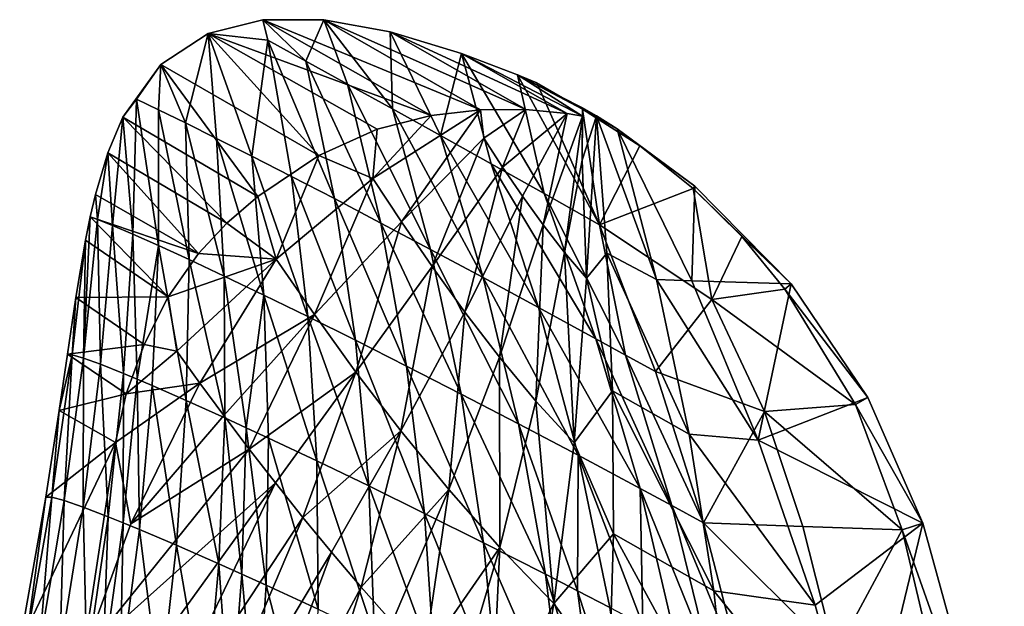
# Model space of a CAD drawing. Header units: metres. Extents: x -273 to -39, y -927 to -601.
# Tile 8 of 8: x -119 to -44, y -646 to -601. Entities that reach past the tile are written whole.
import ezdxf

# ---------------------------------------------------------------- set-up
doc = ezdxf.new("R2010")
doc.units = ezdxf.units.M

msp = doc.modelspace()

# ---------------------------------------------------------------- linework, layer by layer
at = {"layer": 'None'}
for points in [[(-104.391251, -602.355652, -22.844532), (-100.258324, -601.317627, -16.766409), (-87.528816, -608.571167, -16.780428)], [(-100.258324, -601.317627, -16.766409), (-104.391251, -602.355652, -22.844532), (-99.886978, -602.877686, -15.300902)], [(-87.528816, -608.571167, -16.780428), (-100.258324, -601.317627, -16.766409), (-83.783081, -608.145752, -10.946941)], [(-100.258324, -601.317627, -16.766409), (-95.650299, -601.340149, -10.944352), (-83.783081, -608.145752, -10.946941)], [(-99.886978, -602.877686, -15.300902), (-96.992966, -604.460999, -10.67133), (-100.258324, -601.317627, -16.766409)], [(-96.992966, -604.460999, -10.67133), (-95.650299, -601.340149, -10.944352), (-100.258324, -601.317627, -16.766409)], [(-95.650299, -601.340149, -10.944352), (-96.992966, -604.460999, -10.67133), (-93.838997, -606.195923, -6.260434)], [(-83.783081, -608.145752, -10.946941), (-95.650299, -601.340149, -10.944352), (-80.355713, -608.121704, -5.552098)], [(-95.650299, -601.340149, -10.944352), (-90.623756, -602.241699, -5.552159), (-80.355713, -608.121704, -5.552098)], [(-90.623756, -602.241699, -5.552159), (-95.650299, -601.340149, -10.944352), (-90.440979, -608.074646, -2.086891)], [(-90.440979, -608.074646, -2.086891), (-95.650299, -601.340149, -10.944352), (-93.838997, -606.195923, -6.260434)], [(-107.964264, -604.703918, -28.906113), (-104.391251, -602.355652, -22.844532), (-96.006889, -611.593445, -28.878532)], [(-107.964264, -604.703918, -28.906113), (-106.115524, -609.126648, -21.26911), (-104.391251, -602.355652, -22.844532)], [(-106.115524, -609.126648, -21.26911), (-103.754761, -610.301025, -16.096426), (-104.391251, -602.355652, -22.844532)], [(-104.391251, -602.355652, -22.844532), (-91.593369, -609.611572, -22.879688), (-96.006889, -611.593445, -28.878532)], [(-91.593369, -609.611572, -22.879688), (-104.391251, -602.355652, -22.844532), (-87.528816, -608.571167, -16.780428)], [(-104.391251, -602.355652, -22.844532), (-101.07708, -611.653625, -11.101349), (-99.886978, -602.877686, -15.300902)], [(-104.391251, -602.355652, -22.844532), (-103.754761, -610.301025, -16.096426), (-101.07708, -611.653625, -11.101349)], [(-80.355713, -608.121704, -5.552098), (-90.623756, -602.241699, -5.552159), (-77.233238, -608.417419, -0.592598)], [(-90.623756, -602.241699, -5.552159), (-85.230736, -603.871216, -0.712503), (-77.233238, -608.417419, -0.592598)], [(-85.230736, -603.871216, -0.712503), (-90.623756, -602.241699, -5.552159), (-86.815933, -610.088928, 1.831648)], [(-86.815933, -610.088928, 1.831648), (-90.623756, -602.241699, -5.552159), (-90.440979, -608.074646, -2.086891)], [(-99.886978, -602.877686, -15.300902), (-101.07708, -611.653625, -11.101349), (-98.099373, -613.17804, -6.304974)], [(-98.099373, -613.17804, -6.304974), (-94.839897, -614.866943, -1.727504), (-99.886978, -602.877686, -15.300902)], [(-94.839897, -614.866943, -1.727504), (-96.992966, -604.460999, -10.67133), (-99.886978, -602.877686, -15.300902)], [(-82.981888, -612.229736, 5.478644), (-85.230736, -603.871216, -0.712503), (-86.815933, -610.088928, 1.831648)], [(-77.233238, -608.417419, -0.592598), (-85.230736, -603.871216, -0.712503), (-76.063438, -608.629761, 1.171534)], [(-85.230736, -603.871216, -0.712503), (-80.993225, -605.486938, 2.500005), (-76.063438, -608.629761, 1.171534)], [(-80.993225, -605.486938, 2.500005), (-85.230736, -603.871216, -0.712503), (-78.957848, -614.48761, 8.838742)], [(-85.230736, -603.871216, -0.712503), (-82.981888, -612.229736, 5.478644), (-78.957848, -614.48761, 8.838742)], [(-110.85038, -608.702271, -34.430923), (-107.964264, -604.703918, -28.906113), (-100.631248, -614.706055, -34.283417)], [(-107.964264, -604.703918, -28.906113), (-110.85038, -608.702271, -34.430923), (-109.825829, -607.33429, -32.059067)], [(-109.825829, -607.33429, -32.059067), (-108.14389, -608.136108, -26.597507), (-107.964264, -604.703918, -28.906113)], [(-108.14389, -608.136108, -26.597507), (-106.115524, -609.126648, -21.26911), (-107.964264, -604.703918, -28.906113)], [(-107.964264, -604.703918, -28.906113), (-96.006889, -611.593445, -28.878532), (-100.631248, -614.706055, -34.283417)], [(-93.838997, -606.195923, -6.260434), (-96.992966, -604.460999, -10.67133), (-91.318199, -616.712463, 2.611864)], [(-96.992966, -604.460999, -10.67133), (-94.839897, -614.866943, -1.727504), (-91.318199, -616.712463, 2.611864)], [(-76.063438, -608.629761, 1.171534), (-80.993225, -605.486938, 2.500005), (-76.059891, -607.98291, 2.499999)], [(-80.993225, -605.486938, 2.500005), (-76.060379, -608.083496, 3.499941), (-76.059891, -607.98291, 2.499999)], [(-80.993225, -605.486938, 2.500005), (-79.531639, -606.096069, 3.499936), (-76.060379, -608.083496, 3.499941)], [(-79.531639, -606.096069, 3.499936), (-80.993225, -605.486938, 2.500005), (-74.763687, -616.8526, 11.897843)], [(-80.993225, -605.486938, 2.500005), (-78.957848, -614.48761, 8.838742), (-74.763687, -616.8526, 11.897843)], [(-90.440979, -608.074646, -2.086891), (-93.838997, -606.195923, -6.260434), (-87.555054, -618.705811, 6.695041)], [(-93.838997, -606.195923, -6.260434), (-91.318199, -616.712463, 2.611864), (-87.555054, -618.705811, 6.695041)], [(-79.531639, -606.096069, 3.499936), (-74.763687, -616.8526, 11.897843), (-76.060379, -608.083496, 3.499941)], [(-110.85038, -608.702271, -34.430923), (-110.0896, -617.55658, -23.43671), (-109.825829, -607.33429, -32.059067)], [(-110.0896, -617.55658, -23.43671), (-108.15377, -618.416748, -17.884954), (-109.825829, -607.33429, -32.059067)], [(-108.15377, -618.416748, -17.884954), (-108.14389, -608.136108, -26.597507), (-109.825829, -607.33429, -32.059067)], [(-90.440979, -608.074646, -2.086891), (-87.555054, -618.705811, 6.695041), (-83.572388, -620.837708, 10.505139)], [(-90.440979, -608.074646, -2.086891), (-83.572388, -620.837708, 10.505139), (-86.815933, -610.088928, 1.831648)], [(-76.059891, -607.98291, 2.499999), (-75.007271, -608.602905, 2.533584), (-76.099648, -611.953247, 2.499999)], [(-76.059891, -607.98291, 2.499999), (-76.099648, -611.953247, 2.499999), (-76.063438, -608.629761, 1.171534)], [(-76.060379, -608.083496, 3.499941), (-76.060143, -608.033142, 2.999922), (-76.059891, -607.98291, 2.499999)], [(-76.060143, -608.033142, 2.999922), (-76.060379, -608.083496, 3.499941), (-73.4291, -609.582092, 2.499999)], [(-76.060379, -608.083496, 3.499941), (-71.71962, -610.872986, 3.833277), (-73.4291, -609.582092, 2.499999)], [(-74.763687, -616.8526, 11.897843), (-71.71962, -610.872986, 3.833277), (-76.060379, -608.083496, 3.499941)], [(-76.060143, -608.033142, 2.999922), (-76.060135, -608.032715, 2.996015), (-76.059891, -607.98291, 2.499999)], [(-75.007271, -608.602905, 2.533584), (-76.060135, -608.032715, 2.996015), (-76.060143, -608.033142, 2.999922)], [(-73.4291, -609.582092, 2.499999), (-75.007271, -608.602905, 2.533584), (-76.060143, -608.033142, 2.999922)], [(-76.059891, -607.98291, 2.499999), (-76.060135, -608.032715, 2.996015), (-76.060135, -608.032349, 2.992108)], [(-76.060135, -608.032349, 2.992108), (-76.060135, -608.031555, 2.984293), (-76.059891, -607.98291, 2.499999)], [(-76.060135, -608.031555, 2.984293), (-76.060127, -608.029968, 2.968665), (-76.059891, -607.98291, 2.499999)], [(-76.060127, -608.029968, 2.968665), (-76.060135, -608.031555, 2.984293), (-75.007271, -608.602905, 2.533584)], [(-75.007271, -608.602905, 2.533584), (-76.060135, -608.031555, 2.984293), (-76.060135, -608.032349, 2.992108)], [(-76.060135, -608.032349, 2.992108), (-76.060135, -608.032715, 2.996015), (-75.007271, -608.602905, 2.533584)], [(-76.059891, -607.98291, 2.499999), (-76.060127, -608.029968, 2.968665), (-76.060112, -608.026855, 2.937408)], [(-76.060112, -608.026855, 2.937408), (-76.060127, -608.029968, 2.968665), (-75.007271, -608.602905, 2.533584)], [(-76.060112, -608.026855, 2.937408), (-76.060081, -608.020569, 2.874893), (-76.059891, -607.98291, 2.499999)], [(-75.007271, -608.602905, 2.533584), (-76.060081, -608.020569, 2.874893), (-76.060112, -608.026855, 2.937408)], [(-76.060081, -608.020569, 2.874893), (-76.06002, -608.007996, 2.749864), (-76.059891, -607.98291, 2.499999)], [(-76.06002, -608.007996, 2.749864), (-76.060081, -608.020569, 2.874893), (-75.007271, -608.602905, 2.533584)], [(-76.059891, -607.98291, 2.499999), (-76.06002, -608.007996, 2.749864), (-75.007271, -608.602905, 2.533584)], [(-111.993866, -611.403198, -36.704247), (-110.85038, -608.702271, -34.430923), (-102.974464, -616.719666, -36.674564)], [(-110.85038, -608.702271, -34.430923), (-111.993866, -611.403198, -36.704247), (-111.635757, -616.900391, -29.120625)], [(-110.0896, -617.55658, -23.43671), (-110.85038, -608.702271, -34.430923), (-111.635757, -616.900391, -29.120625)], [(-110.85038, -608.702271, -34.430923), (-100.631248, -614.706055, -34.283417), (-102.974464, -616.719666, -36.674564)], [(-108.14389, -608.136108, -26.597507), (-108.15377, -618.416748, -17.884954), (-105.84433, -619.476624, -12.489669)], [(-106.115524, -609.126648, -21.26911), (-108.14389, -608.136108, -26.597507), (-105.84433, -619.476624, -12.489669)], [(-91.930099, -613.335388, -20.639824), (-87.528816, -608.571167, -16.780428), (-83.783081, -608.145752, -10.946941)], [(-83.783081, -608.145752, -10.946941), (-89.764084, -616.619812, -14.929049), (-91.930099, -613.335388, -20.639824)], [(-91.593369, -609.611572, -22.879688), (-87.528816, -608.571167, -16.780428), (-91.930099, -613.335388, -20.639824)], [(-83.533127, -610.297974, -9.23495), (-89.764084, -616.619812, -14.929049), (-83.783081, -608.145752, -10.946941)], [(-80.355713, -608.121704, -5.552098), (-83.533127, -610.297974, -9.23495), (-83.783081, -608.145752, -10.946941)], [(-82.108421, -612.484192, -5.822284), (-83.533127, -610.297974, -9.23495), (-80.355713, -608.121704, -5.552098)], [(-77.233238, -608.417419, -0.592598), (-82.108421, -612.484192, -5.822284), (-80.355713, -608.121704, -5.552098)], [(-77.233238, -608.417419, -0.592598), (-80.611275, -614.683228, -2.48071), (-82.108421, -612.484192, -5.822284)], [(-79.048447, -616.849854, 0.756755), (-80.611275, -614.683228, -2.48071), (-77.233238, -608.417419, -0.592598)], [(-76.063438, -608.629761, 1.171534), (-79.048447, -616.849854, 0.756755), (-77.233238, -608.417419, -0.592598)], [(-77.426018, -618.935791, 3.85346), (-79.048447, -616.849854, 0.756755), (-76.063438, -608.629761, 1.171534)], [(-76.099648, -611.953247, 2.499999), (-77.426018, -618.935791, 3.85346), (-76.063438, -608.629761, 1.171534)], [(-75.007271, -608.602905, 2.533584), (-75.749733, -620.886475, 6.766513), (-76.099648, -611.953247, 2.499999)], [(-75.007271, -608.602905, 2.533584), (-74.220566, -618.999756, 7.693452), (-75.749733, -620.886475, 6.766513)], [(-73.4291, -609.582092, 2.499999), (-70.462204, -620.979065, 7.611534), (-75.007271, -608.602905, 2.533584)], [(-70.462204, -620.979065, 7.611534), (-74.220566, -618.999756, 7.693452), (-75.007271, -608.602905, 2.533584)], [(-103.754761, -610.301025, -16.096426), (-106.115524, -609.126648, -21.26911), (-103.179077, -620.730591, -7.274446)], [(-106.115524, -609.126648, -21.26911), (-105.84433, -619.476624, -12.489669), (-103.179077, -620.730591, -7.274446)], [(-103.754761, -610.301025, -16.096426), (-100.177513, -622.172363, -2.262028), (-101.07708, -611.653625, -11.101349)], [(-103.754761, -610.301025, -16.096426), (-103.179077, -620.730591, -7.274446), (-100.177513, -622.172363, -2.262028)], [(-96.006889, -611.593445, -28.878532), (-91.593369, -609.611572, -22.879688), (-91.930099, -613.335388, -20.639824)], [(-87.43824, -620.013611, -9.306272), (-89.764084, -616.619812, -14.929049), (-83.533127, -610.297974, -9.23495)], [(-82.108421, -612.484192, -5.822284), (-87.43824, -620.013611, -9.306272), (-83.533127, -610.297974, -9.23495)], [(-83.572388, -620.837708, 10.505139), (-79.393211, -623.098206, 14.026565), (-86.815933, -610.088928, 1.831648)], [(-86.815933, -610.088928, 1.831648), (-79.393211, -623.098206, 14.026565), (-82.981888, -612.229736, 5.478644)], [(-73.4291, -609.582092, 2.499999), (-71.71962, -610.872986, 3.833277), (-67.558128, -613.930664, 2.499999)], [(-70.462204, -620.979065, 7.611534), (-73.4291, -609.582092, 2.499999), (-67.789986, -621.093201, 2.499999)], [(-73.4291, -609.582092, 2.499999), (-67.558128, -613.930664, 2.499999), (-67.789986, -621.093201, 2.499999)], [(-74.763687, -616.8526, 11.897843), (-67.692497, -614.090881, 4.818598), (-71.71962, -610.872986, 3.833277)], [(-71.71962, -610.872986, 3.833277), (-67.692497, -614.090881, 4.818598), (-67.558128, -613.930664, 2.499999)], [(-112.932991, -614.546875, -38.434753), (-111.993866, -611.403198, -36.704247), (-105.123634, -619.018066, -38.434753)], [(-111.993866, -611.403198, -36.704247), (-112.932991, -614.546875, -38.434753), (-112.777946, -616.451599, -34.911842)], [(-111.635757, -616.900391, -29.120625), (-111.993866, -611.403198, -36.704247), (-112.777946, -616.451599, -34.911842)], [(-111.993866, -611.403198, -36.704247), (-102.974464, -616.719666, -36.674564), (-105.123634, -619.018066, -38.434753)], [(-101.07708, -611.653625, -11.101349), (-96.860741, -623.794617, 2.525851), (-98.099373, -613.17804, -6.304974)], [(-101.07708, -611.653625, -11.101349), (-100.177513, -622.172363, -2.262028), (-96.860741, -623.794617, 2.525851)], [(-100.631248, -614.706055, -34.283417), (-96.006889, -611.593445, -28.878532), (-99.25309, -619.45697, -27.973606)], [(-96.006889, -611.593445, -28.878532), (-91.930099, -613.335388, -20.639824), (-99.25309, -619.45697, -27.973606)], [(-82.108421, -612.484192, -5.822284), (-84.961853, -623.452209, -3.816545), (-87.43824, -620.013611, -9.306272)], [(-80.611275, -614.683228, -2.48071), (-84.961853, -623.452209, -3.816545), (-82.108421, -612.484192, -5.822284)], [(-78.957848, -614.48761, 8.838742), (-82.981888, -612.229736, 5.478644), (-75.041527, -625.476746, 17.245092)], [(-82.981888, -612.229736, 5.478644), (-79.393211, -623.098206, 14.026565), (-75.041527, -625.476746, 17.245092)], [(-75.749733, -620.886475, 6.766513), (-77.426018, -618.935791, 3.85346), (-76.099648, -611.953247, 2.499999)], [(-96.860741, -623.794617, 2.525851), (-93.251419, -625.589111, 7.068592), (-98.099373, -613.17804, -6.304974)], [(-93.251419, -625.589111, 7.068592), (-94.839897, -614.866943, -1.727504), (-98.099373, -613.17804, -6.304974)], [(-99.25309, -619.45697, -27.973606), (-91.930099, -613.335388, -20.639824), (-96.355286, -623.646362, -20.179361)], [(-91.930099, -613.335388, -20.639824), (-89.764084, -616.619812, -14.929049), (-96.355286, -623.646362, -20.179361)], [(-67.558128, -613.930664, 2.499999), (-60.27647, -621.325745, 2.499999), (-67.789986, -621.093201, 2.499999)], [(-67.558128, -613.930664, 2.499999), (-67.692497, -614.090881, 4.818598), (-60.27647, -621.325745, 2.499999)], [(-112.777946, -616.451599, -34.911842), (-112.932991, -614.546875, -38.434753), (-113.328789, -616.251709, -39.01799)], [(-112.932991, -614.546875, -38.434753), (-105.123634, -619.018066, -38.434753), (-113.328789, -616.251709, -39.01799)], [(-99.25309, -619.45697, -27.973606), (-102.974464, -616.719666, -36.674564), (-100.631248, -614.706055, -34.283417)], [(-82.341965, -626.870728, 1.491961), (-84.961853, -623.452209, -3.816545), (-80.611275, -614.683228, -2.48071)], [(-79.048447, -616.849854, 0.756755), (-82.341965, -626.870728, 1.491961), (-80.611275, -614.683228, -2.48071)], [(-74.763687, -616.8526, 11.897843), (-78.957848, -614.48761, 8.838742), (-72.808754, -626.706848, 18.736721)], [(-78.957848, -614.48761, 8.838742), (-75.041527, -625.476746, 17.245092), (-72.808754, -626.706848, 18.736721)], [(-66.280983, -622.499939, 12.61303), (-67.692497, -614.090881, 4.818598), (-74.763687, -616.8526, 11.897843)], [(-67.692497, -614.090881, 4.818598), (-64.007706, -617.731812, 6.446516), (-60.27647, -621.325745, 2.499999)], [(-64.007706, -617.731812, 6.446516), (-67.692497, -614.090881, 4.818598), (-66.280983, -622.499939, 12.61303)], [(-91.318199, -616.712463, 2.611864), (-94.839897, -614.866943, -1.727504), (-89.373672, -627.546875, 11.346868)], [(-94.839897, -614.866943, -1.727504), (-93.251419, -625.589111, 7.068592), (-89.373672, -627.546875, 11.346868)], [(-112.777946, -616.451599, -34.911842), (-113.328789, -616.251709, -39.01799), (-113.833755, -626.933655, -26.992197)], [(-113.328789, -616.251709, -39.01799), (-113.683784, -618.015564, -39.397076), (-113.833755, -626.933655, -26.992197)], [(-107.417076, -622.307678, -39.470795), (-113.683784, -618.015564, -39.397076), (-113.328789, -616.251709, -39.01799)], [(-105.123634, -619.018066, -38.434753), (-107.417076, -622.307678, -39.470795), (-113.328789, -616.251709, -39.01799)], [(-112.777946, -616.451599, -34.911842), (-113.833755, -626.933655, -26.992197), (-112.532341, -627.407471, -21.02965)], [(-111.635757, -616.900391, -29.120625), (-112.777946, -616.451599, -34.911842), (-112.532341, -627.407471, -21.02965)], [(-111.635757, -616.900391, -29.120625), (-112.532341, -627.407471, -21.02965), (-110.792404, -628.102234, -15.195643)], [(-110.0896, -617.55658, -23.43671), (-111.635757, -616.900391, -29.120625), (-110.792404, -628.102234, -15.195643)], [(-105.123634, -619.018066, -38.434753), (-102.974464, -616.719666, -36.674564), (-99.25309, -619.45697, -27.973606)], [(-96.355286, -623.646362, -20.179361), (-89.764084, -616.619812, -14.929049), (-93.205727, -627.999695, -12.528822)], [(-89.764084, -616.619812, -14.929049), (-87.43824, -620.013611, -9.306272), (-93.205727, -627.999695, -12.528822)], [(-91.318199, -616.712463, 2.611864), (-89.373672, -627.546875, 11.346868), (-85.252983, -629.657959, 15.342742)], [(-87.555054, -618.705811, 6.695041), (-91.318199, -616.712463, 2.611864), (-85.252983, -629.657959, 15.342742)], [(-82.341965, -626.870728, 1.491961), (-79.048447, -616.849854, 0.756755), (-79.584213, -630.200012, 6.564429)], [(-79.584213, -630.200012, 6.564429), (-79.048447, -616.849854, 0.756755), (-77.426018, -618.935791, 3.85346)], [(-72.808754, -626.706848, 18.736721), (-70.542252, -627.96228, 20.147951), (-74.763687, -616.8526, 11.897843)], [(-70.542252, -627.96228, 20.147951), (-66.280983, -622.499939, 12.61303), (-74.763687, -616.8526, 11.897843)], [(-110.792404, -628.102234, -15.195643), (-109.763191, -628.531372, -12.335349), (-110.0896, -617.55658, -23.43671)], [(-109.763191, -628.531372, -12.335349), (-108.15377, -618.416748, -17.884954), (-110.0896, -617.55658, -23.43671)], [(-66.280983, -622.499939, 12.61303), (-60.740311, -621.707886, 8.645948), (-64.007706, -617.731812, 6.446516)], [(-60.27647, -621.325745, 2.499999), (-64.007706, -617.731812, 6.446516), (-60.740311, -621.707886, 8.645948)], [(-113.833755, -626.933655, -26.992197), (-113.683784, -618.015564, -39.397076), (-114.6819, -626.683167, -33.055622)], [(-113.683784, -618.015564, -39.397076), (-114.41024, -622.345581, -39.45171), (-114.6819, -626.683167, -33.055622)], [(-114.41024, -622.345581, -39.45171), (-113.683784, -618.015564, -39.397076), (-107.417076, -622.307678, -39.470795)], [(-108.630875, -629.014282, -9.517316), (-108.15377, -618.416748, -17.884954), (-109.763191, -628.531372, -12.335349)], [(-106.066811, -630.138672, -4.021083), (-108.15377, -618.416748, -17.884954), (-108.630875, -629.014282, -9.517316)], [(-108.15377, -618.416748, -17.884954), (-106.066811, -630.138672, -4.021083), (-105.84433, -619.476624, -12.489669)], [(-107.417076, -622.307678, -39.470795), (-105.123634, -619.018066, -38.434753), (-99.25309, -619.45697, -27.973606)], [(-87.555054, -618.705811, 6.695041), (-85.252983, -629.657959, 15.342742), (-80.91613, -631.911926, 19.039782)], [(-87.555054, -618.705811, 6.695041), (-80.91613, -631.911926, 19.039782), (-83.572388, -620.837708, 10.505139)], [(-76.693352, -633.362427, 11.335763), (-79.584213, -630.200012, 6.564429), (-77.426018, -618.935791, 3.85346)], [(-75.749733, -620.886475, 6.766513), (-76.693352, -633.362427, 11.335763), (-77.426018, -618.935791, 3.85346)], [(-74.220566, -618.999756, 7.693452), (-73.788605, -629.414001, 12.611984), (-75.749733, -620.886475, 6.766513)], [(-70.462204, -620.979065, 7.611534), (-68.001671, -632.688965, 12.60927), (-74.220566, -618.999756, 7.693452)], [(-68.001671, -632.688965, 12.60927), (-73.788605, -629.414001, 12.611984), (-74.220566, -618.999756, 7.693452)], [(-107.417076, -622.307678, -39.470795), (-99.25309, -619.45697, -27.973606), (-106.76638, -626.419434, -34.668797)], [(-106.76638, -626.419434, -34.668797), (-99.25309, -619.45697, -27.973606), (-105.031776, -628.824951, -29.798058)], [(-105.84433, -619.476624, -12.489669), (-106.066811, -630.138672, -4.021083), (-103.121353, -631.469421, 1.267565)], [(-103.179077, -620.730591, -7.274446), (-105.84433, -619.476624, -12.489669), (-103.121353, -631.469421, 1.267565)], [(-99.25309, -619.45697, -27.973606), (-96.355286, -623.646362, -20.179361), (-105.031776, -628.824951, -29.798058)], [(-100.177513, -622.172363, -2.262028), (-103.179077, -620.730591, -7.274446), (-101.512749, -632.2099, 3.826379)], [(-101.512749, -632.2099, 3.826379), (-103.179077, -620.730591, -7.274446), (-103.121353, -631.469421, 1.267565)], [(-87.43824, -620.013611, -9.306272), (-89.813629, -632.440674, -5.076799), (-93.205727, -627.999695, -12.528822)], [(-84.961853, -623.452209, -3.816545), (-89.813629, -632.440674, -5.076799), (-87.43824, -620.013611, -9.306272)], [(-83.572388, -620.837708, 10.505139), (-80.91613, -631.911926, 19.039782), (-76.391029, -634.297546, 22.423159)], [(-79.393211, -623.098206, 14.026565), (-83.572388, -620.837708, 10.505139), (-76.391029, -634.297546, 22.423159)], [(-75.749733, -620.886475, 6.766513), (-73.788605, -629.414001, 12.611984), (-76.693352, -633.362427, 11.335763)], [(-68.001671, -632.688965, 12.60927), (-70.462204, -620.979065, 7.611534), (-62.768887, -633.147827, 2.499999)], [(-62.768887, -633.147827, 2.499999), (-70.462204, -620.979065, 7.611534), (-67.789986, -621.093201, 2.499999)], [(-67.789986, -621.093201, 2.499999), (-60.27647, -621.325745, 2.499999), (-62.768887, -633.147827, 2.499999)], [(-60.27647, -621.325745, 2.499999), (-54.459404, -629.920593, 2.499999), (-62.768887, -633.147827, 2.499999)], [(-60.27647, -621.325745, 2.499999), (-60.740311, -621.707886, 8.645948), (-54.459404, -629.920593, 2.499999)], [(-99.817627, -632.999207, 6.324252), (-100.177513, -622.172363, -2.262028), (-101.512749, -632.2099, 3.826379)], [(-100.177513, -622.172363, -2.262028), (-96.180679, -634.719788, 11.125896), (-96.860741, -623.794617, 2.525851)], [(-96.180679, -634.719788, 11.125896), (-100.177513, -622.172363, -2.262028), (-99.817627, -632.999207, 6.324252)], [(-55.398769, -630.444641, 14.348825), (-60.740311, -621.707886, 8.645948), (-66.280983, -622.499939, 12.61303)], [(-60.740311, -621.707886, 8.645948), (-55.398769, -630.444641, 14.348825), (-54.459404, -629.920593, 2.499999)], [(-114.6819, -626.683167, -33.055622), (-114.41024, -622.345581, -39.45171), (-115.042442, -626.64978, -38.455944)], [(-115.042442, -626.64978, -38.455944), (-114.41024, -622.345581, -39.45171), (-109.239838, -625.920898, -39.343838)], [(-109.239838, -625.920898, -39.343838), (-114.41024, -622.345581, -39.45171), (-107.417076, -622.307678, -39.470795)], [(-109.239838, -625.920898, -39.343838), (-107.417076, -622.307678, -39.470795), (-106.76638, -626.419434, -34.668797)], [(-62.296604, -630.976013, 18.509155), (-66.280983, -622.499939, 12.61303), (-70.542252, -627.96228, 20.147951)], [(-62.296604, -630.976013, 18.509155), (-55.398769, -630.444641, 14.348825), (-66.280983, -622.499939, 12.61303)], [(-105.031776, -628.824951, -29.798058), (-96.355286, -623.646362, -20.179361), (-103.208351, -631.296082, -24.970869)], [(-96.355286, -623.646362, -20.179361), (-101.297813, -633.821899, -20.194984), (-103.208351, -631.296082, -24.970869)], [(-96.355286, -623.646362, -20.179361), (-93.205727, -627.999695, -12.528822), (-101.297813, -633.821899, -20.194984)], [(-86.184937, -636.893494, 2.117429), (-89.813629, -632.440674, -5.076799), (-84.961853, -623.452209, -3.816545)], [(-82.341965, -626.870728, 1.491961), (-86.184937, -636.893494, 2.117429), (-84.961853, -623.452209, -3.816545)], [(-75.041527, -625.476746, 17.245092), (-79.393211, -623.098206, 14.026565), (-71.706665, -636.802979, 25.479746)], [(-79.393211, -623.098206, 14.026565), (-76.391029, -634.297546, 22.423159), (-71.706665, -636.802979, 25.479746)], [(-96.180679, -634.719788, 11.125896), (-92.237335, -636.621887, 15.650879), (-96.860741, -623.794617, 2.525851)], [(-92.237335, -636.621887, 15.650879), (-93.251419, -625.589111, 7.068592), (-96.860741, -623.794617, 2.525851)], [(-110.590912, -629.639587, -38.29134), (-115.042442, -626.64978, -38.455944), (-109.239838, -625.920898, -39.343838)], [(-109.239838, -625.920898, -39.343838), (-106.76638, -626.419434, -34.668797), (-110.590912, -629.639587, -38.29134)], [(-89.373672, -627.546875, 11.346868), (-93.251419, -625.589111, 7.068592), (-88.016144, -638.695068, 19.879211)], [(-93.251419, -625.589111, 7.068592), (-92.237335, -636.621887, 15.650879), (-88.016144, -638.695068, 19.879211)], [(-72.808754, -626.706848, 18.736721), (-75.041527, -625.476746, 17.245092), (-69.314072, -638.096741, 26.881874)], [(-75.041527, -625.476746, 17.245092), (-71.706665, -636.802979, 25.479746), (-69.314072, -638.096741, 26.881874)], [(-116.23452, -637.473816, -25.851746), (-114.6819, -626.683167, -33.055622), (-115.658669, -630.896973, -36.36512)], [(-115.290977, -637.727295, -19.567581), (-114.6819, -626.683167, -33.055622), (-116.23452, -637.473816, -25.851746)], [(-115.658669, -630.896973, -36.36512), (-114.6819, -626.683167, -33.055622), (-115.042442, -626.64978, -38.455944)], [(-115.658669, -630.896973, -36.36512), (-115.042442, -626.64978, -38.455944), (-110.590912, -629.639587, -38.29134)], [(-113.833755, -626.933655, -26.992197), (-114.6819, -626.683167, -33.055622), (-115.290977, -637.727295, -19.567581)], [(-106.76638, -626.419434, -34.668797), (-105.031776, -628.824951, -29.798058), (-110.590912, -629.639587, -38.29134)], [(-69.314072, -638.096741, 26.881874), (-66.892944, -639.415833, 28.198191), (-72.808754, -626.706848, 18.736721)], [(-66.892944, -639.415833, 28.198191), (-70.542252, -627.96228, 20.147951), (-72.808754, -626.706848, 18.736721)], [(-113.833755, -626.933655, -26.992197), (-115.290977, -637.727295, -19.567581), (-113.85762, -638.219299, -13.402074)], [(-112.532341, -627.407471, -21.02965), (-113.833755, -626.933655, -26.992197), (-113.85762, -638.219299, -13.402074)], [(-112.532341, -627.407471, -21.02965), (-113.85762, -638.219299, -13.402074), (-111.950882, -638.947571, -7.386172)], [(-110.792404, -628.102234, -15.195643), (-112.532341, -627.407471, -21.02965), (-111.950882, -638.947571, -7.386172)], [(-86.184937, -636.893494, 2.117429), (-82.341965, -626.870728, 1.491961), (-82.322929, -641.278564, 8.98614)], [(-82.322929, -641.278564, 8.98614), (-82.341965, -626.870728, 1.491961), (-79.584213, -630.200012, 6.564429)], [(-111.950882, -638.947571, -7.386172), (-110.825844, -639.399048, -4.443816), (-110.792404, -628.102234, -15.195643)], [(-110.825844, -639.399048, -4.443816), (-109.763191, -628.531372, -12.335349), (-110.792404, -628.102234, -15.195643)], [(-101.297813, -633.821899, -20.194984), (-93.205727, -627.999695, -12.528822), (-99.301239, -636.392273, -15.477779)], [(-93.205727, -627.999695, -12.528822), (-97.219482, -638.997253, -10.826645), (-99.301239, -636.392273, -15.477779)], [(-89.813629, -632.440674, -5.076799), (-97.219482, -638.997253, -10.826645), (-93.205727, -627.999695, -12.528822)], [(-89.373672, -627.546875, 11.346868), (-83.547188, -640.928162, 23.792681), (-85.252983, -629.657959, 15.342742)], [(-89.373672, -627.546875, 11.346868), (-88.016144, -638.695068, 19.879211), (-83.547188, -640.928162, 23.792681)], [(-66.892944, -639.415833, 28.198191), (-62.296604, -630.976013, 18.509155), (-70.542252, -627.96228, 20.147951)], [(-110.590912, -629.639587, -38.29134), (-105.031776, -628.824951, -29.798058), (-111.402611, -633.33374, -36.36512)], [(-105.031776, -628.824951, -29.798058), (-110.247276, -639.489807, -29.305059), (-111.402611, -633.33374, -36.36512)], [(-109.763191, -628.531372, -12.335349), (-110.825844, -639.399048, -4.443816), (-109.589813, -639.90802, -1.550145)], [(-103.208351, -631.296082, -24.970869), (-110.247276, -639.489807, -29.305059), (-105.031776, -628.824951, -29.798058)], [(-109.589813, -639.90802, -1.550145), (-108.630875, -629.014282, -9.517316), (-109.763191, -628.531372, -12.335349)], [(-111.402611, -633.33374, -36.36512), (-115.658669, -630.896973, -36.36512), (-110.590912, -629.639587, -38.29134)], [(-106.796036, -641.095276, 4.076676), (-108.630875, -629.014282, -9.517316), (-109.589813, -639.90802, -1.550145)], [(-106.796036, -641.095276, 4.076676), (-106.066811, -630.138672, -4.021083), (-108.630875, -629.014282, -9.517316)], [(-85.252983, -629.657959, 15.342742), (-83.547188, -640.928162, 23.792681), (-78.861992, -643.309204, 27.374981)], [(-85.252983, -629.657959, 15.342742), (-78.861992, -643.309204, 27.374981), (-80.91613, -631.911926, 19.039782)], [(-73.788605, -629.414001, 12.611984), (-73.720337, -640.243286, 17.453947), (-76.693352, -633.362427, 11.335763)], [(-68.001671, -632.688965, 12.60927), (-66.12941, -644.560364, 17.479311), (-73.788605, -629.414001, 12.611984)], [(-66.12941, -644.560364, 17.479311), (-73.720337, -640.243286, 17.453947), (-73.788605, -629.414001, 12.611984)], [(-103.593636, -642.502563, 9.466141), (-106.066811, -630.138672, -4.021083), (-106.796036, -641.095276, 4.076676)], [(-106.066811, -630.138672, -4.021083), (-103.593636, -642.502563, 9.466141), (-103.121353, -631.469421, 1.267565)], [(-78.228523, -645.50708, 15.448653), (-82.322929, -641.278564, 8.98614), (-79.584213, -630.200012, 6.564429)], [(-76.693352, -633.362427, 11.335763), (-78.228523, -645.50708, 15.448653), (-79.584213, -630.200012, 6.564429)], [(-62.768887, -633.147827, 2.499999), (-54.459404, -629.920593, 2.499999), (-50.300743, -639.42926, 2.5)], [(-54.459404, -629.920593, 2.499999), (-55.398769, -630.444641, 14.348825), (-50.300743, -639.42926, 2.5)], [(-116.674492, -637.4599, -32.223209), (-116.23452, -637.473816, -25.851746), (-115.658669, -630.896973, -36.36512)], [(-111.402611, -633.33374, -36.36512), (-116.674492, -637.4599, -32.223209), (-115.658669, -630.896973, -36.36512)], [(-59.375748, -639.688171, 24.756422), (-62.296604, -630.976013, 18.509155), (-66.892944, -639.415833, 28.198191)], [(-51.86203, -639.948425, 21.306425), (-55.398769, -630.444641, 14.348825), (-62.296604, -630.976013, 18.509155)], [(-59.375748, -639.688171, 24.756422), (-51.86203, -639.948425, 21.306425), (-62.296604, -630.976013, 18.509155)], [(-55.398769, -630.444641, 14.348825), (-51.86203, -639.948425, 21.306425), (-50.300743, -639.42926, 2.5)], [(-103.208351, -631.296082, -24.970869), (-101.297813, -633.821899, -20.194984), (-110.247276, -639.489807, -29.305059)], [(-103.121353, -631.469421, 1.267565), (-103.593636, -642.502563, 9.466141), (-101.847374, -643.286255, 12.063449)], [(-101.512749, -632.2099, 3.826379), (-103.121353, -631.469421, 1.267565), (-101.847374, -643.286255, 12.063449)], [(-80.91613, -631.911926, 19.039782), (-78.861992, -643.309204, 27.374981), (-76.448509, -644.55127, 29.037399)], [(-80.91613, -631.911926, 19.039782), (-76.448509, -644.55127, 29.037399), (-76.391029, -634.297546, 22.423159)], [(-100.009064, -644.121704, 14.591519), (-101.512749, -632.2099, 3.826379), (-101.847374, -643.286255, 12.063449)], [(-100.009064, -644.121704, 14.591519), (-99.817627, -632.999207, 6.324252), (-101.512749, -632.2099, 3.826379)], [(-97.219482, -638.997253, -10.826645), (-89.813629, -632.440674, -5.076799), (-95.053032, -641.626953, -6.249578)], [(-95.053032, -641.626953, -6.249578), (-89.813629, -632.440674, -5.076799), (-92.802231, -644.271484, -1.754917)], [(-89.813629, -632.440674, -5.076799), (-86.184937, -636.893494, 2.117429), (-92.802231, -644.271484, -1.754917)], [(-113.857765, -649.426025, -26.775625), (-118.658661, -648.554626, -25.833727), (-111.402611, -633.33374, -36.36512)], [(-118.658661, -648.554626, -25.833727), (-116.674492, -637.4599, -32.223209), (-111.402611, -633.33374, -36.36512)], [(-111.402611, -633.33374, -36.36512), (-110.247276, -639.489807, -29.305059), (-113.857765, -649.426025, -26.775625)], [(-96.071037, -645.943237, 19.427732), (-99.817627, -632.999207, 6.324252), (-100.009064, -644.121704, 14.591519)], [(-96.071037, -645.943237, 19.427732), (-96.180679, -634.719788, 11.125896), (-99.817627, -632.999207, 6.324252)], [(-76.693352, -633.362427, 11.335763), (-73.720337, -640.243286, 17.453947), (-78.228523, -645.50708, 15.448653)], [(-66.12941, -644.560364, 17.479311), (-68.001671, -632.688965, 12.60927), (-58.450726, -645.636902, 2.499999)], [(-58.450726, -645.636902, 2.499999), (-68.001671, -632.688965, 12.60927), (-62.768887, -633.147827, 2.499999)], [(-50.300743, -639.42926, 2.5), (-58.450726, -645.636902, 2.499999), (-62.768887, -633.147827, 2.499999)], [(-110.247276, -639.489807, -29.305059), (-101.297813, -633.821899, -20.194984), (-113.857765, -649.426025, -26.775625)], [(-113.857765, -649.426025, -26.775625), (-101.297813, -633.821899, -20.194984), (-99.301239, -636.392273, -15.477779)], [(-96.071037, -645.943237, 19.427732), (-91.810379, -647.956421, 23.951563), (-96.180679, -634.719788, 11.125896)], [(-91.810379, -647.956421, 23.951563), (-92.237335, -636.621887, 15.650879), (-96.180679, -634.719788, 11.125896)], [(-76.391029, -634.297546, 22.423159), (-76.448509, -644.55127, 29.037399), (-73.993362, -645.825439, 30.611841)], [(-71.706665, -636.802979, 25.479746), (-76.391029, -634.297546, 22.423159), (-71.500824, -647.130066, 32.096855)], [(-76.391029, -634.297546, 22.423159), (-73.993362, -645.825439, 30.611841), (-71.500824, -647.130066, 32.096855)], [(-99.301239, -636.392273, -15.477779), (-112.149551, -654.211426, -20.561613), (-113.857765, -649.426025, -26.775625)], [(-99.301239, -636.392273, -15.477779), (-109.317513, -657.337524, -14.388183), (-112.149551, -654.211426, -20.561613)], [(-97.219482, -638.997253, -10.826645), (-109.317513, -657.337524, -14.388183), (-99.301239, -636.392273, -15.477779)], [(-92.802231, -644.271484, -1.754917), (-86.184937, -636.893494, 2.117429), (-90.46711, -646.920654, 2.648139)], [(-88.016144, -638.695068, 19.879211), (-92.237335, -636.621887, 15.650879), (-87.25988, -650.149475, 28.141848)], [(-92.237335, -636.621887, 15.650879), (-91.810379, -647.956421, 23.951563), (-87.25988, -650.149475, 28.141848)], [(-90.46711, -646.920654, 2.648139), (-86.184937, -636.893494, 2.117429), (-88.047516, -649.564026, 6.949916)], [(-88.047516, -649.564026, 6.949916), (-86.184937, -636.893494, 2.117429), (-82.322929, -641.278564, 8.98614)], [(-69.314072, -638.096741, 26.881874), (-71.706665, -636.802979, 25.479746), (-66.42099, -649.823669, 34.793499)], [(-71.706665, -636.802979, 25.479746), (-68.975235, -648.463379, 33.491131), (-66.42099, -649.823669, 34.793499)], [(-68.975235, -648.463379, 33.491131), (-71.706665, -636.802979, 25.479746), (-71.500824, -647.130066, 32.096855)], [(-118.658661, -648.554626, -25.833727), (-118.184242, -648.549438, -19.206041), (-116.674492, -637.4599, -32.223209)], [(-118.184242, -648.549438, -19.206041), (-116.23452, -637.473816, -25.851746), (-116.674492, -637.4599, -32.223209)], [(-117.169594, -648.800537, -12.677719), (-116.23452, -637.473816, -25.851746), (-118.184242, -648.549438, -19.206041)], [(-117.169594, -648.800537, -12.677719), (-115.290977, -637.727295, -19.567581), (-116.23452, -637.473816, -25.851746)], [(-115.629181, -649.307129, -6.284277), (-115.290977, -637.727295, -19.567581), (-117.169594, -648.800537, -12.677719)], [(-115.290977, -637.727295, -19.567581), (-115.629181, -649.307129, -6.284277), (-113.85762, -638.219299, -13.402074)], [(-113.85762, -638.219299, -13.402074), (-115.629181, -649.307129, -6.284277), (-113.580605, -650.066772, -0.060707)], [(-111.950882, -638.947571, -7.386172), (-113.85762, -638.219299, -13.402074), (-113.580605, -650.066772, -0.060707)], [(-66.42099, -649.823669, 34.793499), (-63.842522, -651.209167, 36.002937), (-69.314072, -638.096741, 26.881874)], [(-63.842522, -651.209167, 36.002937), (-66.892944, -639.415833, 28.198191), (-69.314072, -638.096741, 26.881874)], [(-113.580605, -650.066772, -0.060707), (-112.372124, -650.540161, 2.976665), (-111.950882, -638.947571, -7.386172)], [(-112.372124, -650.540161, 2.976665), (-110.825844, -639.399048, -4.443816), (-111.950882, -638.947571, -7.386172)], [(-106.350456, -660.517212, -8.320248), (-109.317513, -657.337524, -14.388183), (-97.219482, -638.997253, -10.826645)], [(-106.350456, -660.517212, -8.320248), (-97.219482, -638.997253, -10.826645), (-95.053032, -641.626953, -6.249578)], [(-88.016144, -638.695068, 19.879211), (-82.454132, -652.509644, 31.97967), (-83.547188, -640.928162, 23.792681)], [(-88.016144, -638.695068, 19.879211), (-87.25988, -650.149475, 28.141848), (-82.454132, -652.509644, 31.97967)], [(-110.825844, -639.399048, -4.443816), (-112.372124, -650.540161, 2.976665), (-111.044624, -651.075134, 5.958852)], [(-109.589813, -639.90802, -1.550145), (-110.825844, -639.399048, -4.443816), (-111.044624, -651.075134, 5.958852)], [(-109.589813, -639.90802, -1.550145), (-111.044624, -651.075134, 5.958852), (-108.045006, -652.326233, 11.741433)], [(-108.045006, -652.326233, 11.741433), (-106.796036, -641.095276, 4.076676), (-109.589813, -639.90802, -1.550145)], [(-56.942371, -649.344604, 31.522789), (-59.375748, -639.688171, 24.756422), (-66.892944, -639.415833, 28.198191)], [(-66.892944, -639.415833, 28.198191), (-63.842522, -651.209167, 36.002937), (-56.942371, -649.344604, 31.522789)], [(-51.86203, -639.948425, 21.306425), (-59.375748, -639.688171, 24.756422), (-56.942371, -649.344604, 31.522789)], [(-54.885105, -658.499146, 2.499999), (-58.450726, -645.636902, 2.499999), (-50.300743, -639.42926, 2.5)], [(-49.234329, -651.038147, 29.424078), (-51.86203, -639.948425, 21.306425), (-56.942371, -649.344604, 31.522789)], [(-44.138535, -661.825195, 2.5), (-54.885105, -658.499146, 2.499999), (-50.300743, -639.42926, 2.5)], [(-50.300743, -639.42926, 2.5), (-51.86203, -639.948425, 21.306425), (-44.138535, -661.825195, 2.5)], [(-51.86203, -639.948425, 21.306425), (-49.234329, -651.038147, 29.424078), (-44.138535, -661.825195, 2.5)], [(-73.720337, -640.243286, 17.453947), (-74.054985, -651.365845, 22.132591), (-78.228523, -645.50708, 15.448653)], [(-64.845146, -656.576538, 22.181767), (-74.054985, -651.365845, 22.132591), (-73.720337, -640.243286, 17.453947)], [(-66.12941, -644.560364, 17.479311), (-64.845146, -656.576538, 22.181767), (-73.720337, -640.243286, 17.453947)], [(-104.608467, -653.812317, 17.255547), (-106.796036, -641.095276, 4.076676), (-108.045006, -652.326233, 11.741433)], [(-104.608467, -653.812317, 17.255547), (-103.593636, -642.502563, 9.466141), (-106.796036, -641.095276, 4.076676)], [(-88.047516, -649.564026, 6.949916), (-82.322929, -641.278564, 8.98614), (-85.542824, -652.190613, 11.139719)], [(-82.322929, -641.278564, 8.98614), (-82.952316, -654.789063, 15.206), (-85.542824, -652.190613, 11.139719)], [(-83.547188, -640.928162, 23.792681), (-77.429337, -655.023071, 35.448513), (-78.861992, -643.309204, 27.374981)], [(-83.547188, -640.928162, 23.792681), (-82.454132, -652.509644, 31.97967), (-77.429337, -655.023071, 35.448513)], [(-82.322929, -641.278564, 8.98614), (-78.228523, -645.50708, 15.448653), (-82.952316, -654.789063, 15.206)], [(-106.350456, -660.517212, -8.320248), (-95.053032, -641.626953, -6.249578), (-103.247833, -663.741455, -2.366327)], [(-95.053032, -641.626953, -6.249578), (-92.802231, -644.271484, -1.754917), (-103.247833, -663.741455, -2.366327)], [(-102.735474, -654.640686, 19.902565), (-103.593636, -642.502563, 9.466141), (-104.608467, -653.812317, 17.255547)], [(-103.593636, -642.502563, 9.466141), (-102.735474, -654.640686, 19.902565), (-101.847374, -643.286255, 12.063449)], [(-101.847374, -643.286255, 12.063449), (-102.735474, -654.640686, 19.902565), (-100.764526, -655.524109, 22.471476)], [(-100.009064, -644.121704, 14.591519), (-101.847374, -643.286255, 12.063449), (-100.764526, -655.524109, 22.471476)], [(-78.861992, -643.309204, 27.374981), (-77.429337, -655.023071, 35.448513), (-74.846512, -656.332764, 37.040104)], [(-78.861992, -643.309204, 27.374981), (-74.846512, -656.332764, 37.040104), (-76.448509, -644.55127, 29.037399)], [(-103.247833, -663.741455, -2.366327), (-92.802231, -644.271484, -1.754917), (-100.008522, -667.001465, 3.464032)], [(-96.545319, -657.450745, 27.361547), (-100.009064, -644.121704, 14.591519), (-100.764526, -655.524109, 22.471476)], [(-96.545319, -657.450745, 27.361547), (-96.071037, -645.943237, 19.427732), (-100.009064, -644.121704, 14.591519)], [(-92.802231, -644.271484, -1.754917), (-90.46711, -646.920654, 2.648139), (-100.008522, -667.001465, 3.464032)], [(-76.448509, -644.55127, 29.037399), (-74.846512, -656.332764, 37.040104), (-72.223129, -657.675232, 38.534416)], [(-76.448509, -644.55127, 29.037399), (-72.223129, -657.675232, 38.534416), (-73.993362, -645.825439, 30.611841)], [(-64.845146, -656.576538, 22.181767), (-66.12941, -644.560364, 17.479311), (-54.885105, -658.499146, 2.499999)], [(-54.885105, -658.499146, 2.499999), (-66.12941, -644.560364, 17.479311), (-58.450726, -645.636902, 2.499999)], [(-78.228523, -645.50708, 15.448653), (-80.275635, -657.345947, 19.134396), (-82.952316, -654.789063, 15.206)], [(-78.228523, -645.50708, 15.448653), (-74.054985, -651.365845, 22.132591), (-80.275635, -657.345947, 19.134396)]]:
    msp.add_3dface(points, dxfattribs=at)

doc.saveas('drawing.dxf')
